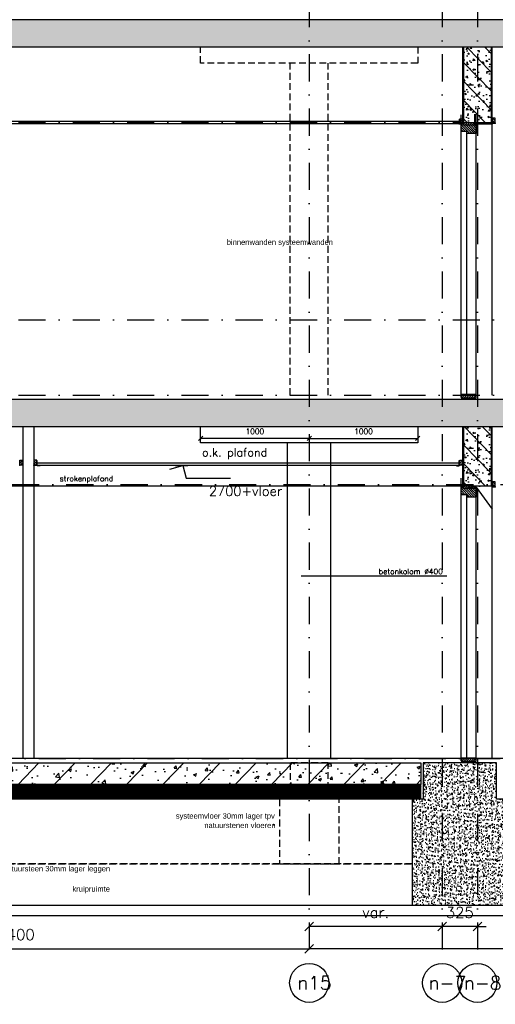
# Model space of a CAD drawing. Extents: x 0 to 317513, y 0 to 193913.
# Tile 81 of 105: x 228355 to 232737, y 148384 to 157459. Entities that reach past the tile are written whole.
import ezdxf
from ezdxf.enums import TextEntityAlignment as Align

# ---------------------------------------------------------------- set-up
doc = ezdxf.new("R2010")
doc.units = 0
doc.header["$LTSCALE"] = 20
doc.header["$MEASUREMENT"] = 0
doc.header["$PDSIZE"] = -1
for name, pattern in [('DASHDOT', [25, 12.5, -6.25, 0, -6.25]), ('DD1', [2.66667, 1.66667, -0.5, 0, -0.5]), ('HIDDEN', [9.375, 6.25, -3.125]), ('HIDDEN2', [4.6875, 3.125, -1.5625])]:
    doc.linetypes.add(name, pattern=pattern)
doc.layers.get('0').update_dxf_attribs({"linetype": 'CONTINUOUS'})
doc.layers.get('DEFPOINTS').update_dxf_attribs({"linetype": 'CONTINUOUS'})
for name, color, linetype in [('A--01A1_ACEER', 1, 'CONTINUOUS'), ('A--A23--_F--3-', 9, 'CONTINUOUS'), ('A--A25--_F--3-', 9, 'CONTINUOUS'), ('A--A31--_F--3-', 9, 'CONTINUOUS'), ('A--L$7A3-_STRAMIEN', 3, 'CONTINUOUS'), ('A--L13D2_VLOEREN', 2, 'CONTINUOUS'), ('A--L21--_F-23-', 4, 'CONTINUOUS'), ('A--L21D3_BUITENWAND', 3, 'CONTINUOUS'), ('A--L21DC1_BUITENWAND', 1, 'HIDDEN'), ('A--L23--', 7, 'CONTINUOUS'), ('A--L23--_F--3-', 7, 'CONTINUOUS'), ('A--L25--', 7, 'CONTINUOUS'), ('A--L25--_F-23-', 7, 'CONTINUOUS'), ('A--L28D1_KONSTRUKTIES', 1, 'CONTINUOUS'), ('A--L28DC1_KONSTRUKTIES', 1, 'HIDDEN2'), ('A--L31--', 2, 'CONTINUOUS'), ('A--L31--_F--3-', 7, 'CONTINUOUS'), ('A--L35--', 7, 'CONTINUOUS'), ('A--L35-D2-_PLAFONDS', 2, 'CONTINUOUS'), ('A--L35-D4-_PLAFONDS', 4, 'CONTINUOUS'), ('A--M$1A-_F123-', 1, 'CONTINUOUS'), ('A--M01A1_MAATVOERING', 1, 'CONTINUOUS'), ('A--M01B1_HOOGTE_MAATV', 1, 'CONTINUOUS'), ('A--T$1A-_F123_20', 1, 'CONTINUOUS'), ('A--T$7A-_STRAMIEN', 2, 'CONTINUOUS'), ('A--T01A-25_TEKST', 2, 'CONTINUOUS'), ('A--T01B2_HOOGTE_MAATV', 2, 'CONTINUOUS'), ('A--T01B3_HOOGTE_MAATV', 3, 'CONTINUOUS'), ('STRAMIEN', 8, 'DD1'), ('X--LR---_CP', 7, 'CONTINUOUS')]:
    doc.layers.add(name, color=color, linetype=linetype)
doc.styles.add('ALFA-0_25', font='ROMANS')
doc.styles.add('EB2', font='ARIAL.TTF')
doc.styles.add('HIEMSTRA', font='romans.shx')
doc.styles.add('HOOGTEXT', font='ROMANS.shx', dxfattribs={"height": 2.5})
doc.dimstyles.get("Standard").update_dxf_attribs({"dimscale": 40, "dimtxt": 2.5, "dimasz": 2, "dimexe": 0.3, "dimexo": 0.3, "dimgap": 2, "dimtad": 1, "dimdec": 0, "dimzin": 0, "dimdsep": 46, "dimtxsty": 'HIEMSTRA', "dimblk1": 'OBLIQUE', "dimblk2": 'OBLIQUE', "dimsah": 1, "dimcen": 0.09, "dimdle": 0.3, "dimclrd": 1, "dimclre": 1, "dimclrt": 3, "dimadec": 0, "dimazin": 0, "dimtfac": 1, "dimtdec": 4, "dimtix": 1, "dimtmove": 2, "dimatfit": 3, "dimldrblk": 'OBLIQUE', "dimfxl": 0, "dimtvp": 625, "dimtolj": 1, "dimtzin": 0, "dimarcsym": 0})

# ---------------------------------------------------------------- blocks, each defined once
blk = doc.blocks.new('*U838')
at = {"layer": 'A--L23--_F--3-', "color": 2, "linetype": 'Continuous'}
blk.add_lwpolyline([(0, 0), (0, -20), (-14792.3, -20), (-14792.3, 0)], dxfattribs=at)
blk = doc.blocks.new('Q020259-')
at = {"layer": 'A--A25--_F--3-'}
h = blk.add_hatch(dxfattribs=at)
h.set_pattern_fill('ALFALINE', color=256, scale=15, style=0, pattern_type=2)
h.set_pattern_definition([(45, (0, 0), (-10.6066, 10.6066), [])])
h.paths.add_polyline_path([(0, 0), (0, 46), (28, 46), (28, 0)])
at = {"layer": 'A--L25--_F-23-', "color": 2, "linetype": 'Continuous'}
blk.add_lwpolyline([(0, 0), (0, 46), (28, 46), (28, 0)], close=True, dxfattribs=at)
at = {"layer": 'X--LR---_CP'}
for p in [(0, 0), (0, 0), (28, 0)]:
    blk.add_point(p, dxfattribs=at)
blk = doc.blocks.new('_OBLIQUE')
at = {"color": 0, "linetype": 'ByBlock'}
blk.add_line((-0.5, -0.5), (0.5, 0.5), dxfattribs=at)
blk = doc.blocks.new('*D364')
at = {"layer": 'A--M$1A-_F123-', "color": 1, "lineweight": -2}
for p, q in [((231022.3, 148908.4), (231022.3, 148896.4)), ((236422.3, 148896.4), (231022.3, 148896.4)), ((236422.3, 148908.4), (236422.3, 148896.4))]:
    blk.add_line(p, q, dxfattribs=at)
at = {"layer": 'DEFPOINTS', "color": 0}
for p in [(231022.3, 148896.4), (231022.3, 148896.4), (236422.3, 148896.4)]:
    blk.add_point(p, dxfattribs=at)
at = {"layer": 'A--M$1A-_F123-', "color": 1, "lineweight": -2, "xscale": 80, "yscale": 80, "zscale": 80, "rotation": 180}
blk.add_blockref('_OBLIQUE', (231022.3, 148896.4), dxfattribs=at)
at = {"layer": 'A--M$1A-_F123-', "color": 1, "lineweight": -2, "xscale": 80, "yscale": 80, "zscale": 80}
blk.add_blockref('_OBLIQUE', (236422.3, 148896.4), dxfattribs=at)
at = {"layer": 'A--M$1A-_F123-', "color": 3, "insert": (233722.3, 149026.4), "char_height": 100, "attachment_point": 5, "style": 'HIEMSTRA'}
blk.add_mtext('\\A1;5400', dxfattribs=at)
blk = doc.blocks.new('*D485')
at = {"layer": 'A--M$1A-_F123-', "color": 1, "lineweight": -2}
for p, q in [((225622.3, 148908.4), (225622.3, 148896.4)), ((225622.3, 148896.4), (231022.3, 148896.4)), ((231022.3, 148908.4), (231022.3, 148896.4))]:
    blk.add_line(p, q, dxfattribs=at)
at = {"layer": 'DEFPOINTS', "color": 0}
for p in [(225622.3, 148896.4), (231022.3, 148896.4), (231022.3, 148896.4)]:
    blk.add_point(p, dxfattribs=at)
at = {"layer": 'A--M$1A-_F123-', "color": 1, "lineweight": -2, "xscale": 80, "yscale": 80, "zscale": 80, "rotation": 180}
blk.add_blockref('_OBLIQUE', (225622.3, 148896.4), dxfattribs=at)
at = {"layer": 'A--M$1A-_F123-', "color": 1, "lineweight": -2, "xscale": 80, "yscale": 80, "zscale": 80}
blk.add_blockref('_OBLIQUE', (231022.3, 148896.4), dxfattribs=at)
at = {"layer": 'A--M$1A-_F123-', "color": 3, "insert": (228322.3, 149026.4), "char_height": 100, "attachment_point": 5, "style": 'HIEMSTRA'}
blk.add_mtext('\\A1;5400', dxfattribs=at)
blk = doc.blocks.new('*D501')
at = {"layer": 'A--M$1A-_F123-', "color": 1, "lineweight": -2}
for p, q in [((231028.3, 153600.1), (230016.3, 153600.1)), ((230022.3, 153612.1), (230022.3, 153594.1)), ((231022.3, 153612.1), (231022.3, 153594.1))]:
    blk.add_line(p, q, dxfattribs=at)
at = {"layer": 'DEFPOINTS', "color": 0}
for p in [(230022.3, 153618.1), (230022.3, 153600.1), (231022.3, 153618.1)]:
    blk.add_point(p, dxfattribs=at)
at = {"layer": 'A--M$1A-_F123-', "color": 1, "lineweight": -2, "xscale": 40, "yscale": 40, "zscale": 40, "rotation": 180}
blk.add_blockref('_OBLIQUE', (230022.3, 153600.1), dxfattribs=at)
at = {"layer": 'A--M$1A-_F123-', "color": 1, "lineweight": -2, "xscale": 40, "yscale": 40, "zscale": 40}
blk.add_blockref('_OBLIQUE', (231022.3, 153600.1), dxfattribs=at)
at = {"layer": 'A--M$1A-_F123-', "color": 2, "insert": (230522.3, 153665.1), "char_height": 50, "attachment_point": 5, "style": 'HIEMSTRA'}
blk.add_mtext('\\A1;1000', dxfattribs=at)
blk = doc.blocks.new('*D502')
at = {"layer": 'A--M$1A-_F123-', "color": 1, "lineweight": -2}
for p, q in [((231016.3, 153600.1), (232028.3, 153600.1)), ((231022.3, 153612.1), (231022.3, 153594.1)), ((232022.3, 153612.1), (232022.3, 153594.1))]:
    blk.add_line(p, q, dxfattribs=at)
at = {"layer": 'DEFPOINTS', "color": 0}
for p in [(231022.3, 153618.1), (232022.3, 153618.1), (232022.3, 153600.1)]:
    blk.add_point(p, dxfattribs=at)
at = {"layer": 'A--M$1A-_F123-', "color": 1, "lineweight": -2, "xscale": 40, "yscale": 40, "zscale": 40, "rotation": 180}
blk.add_blockref('_OBLIQUE', (231022.3, 153600.1), dxfattribs=at)
at = {"layer": 'A--M$1A-_F123-', "color": 1, "lineweight": -2, "xscale": 40, "yscale": 40, "zscale": 40}
blk.add_blockref('_OBLIQUE', (232022.3, 153600.1), dxfattribs=at)
at = {"layer": 'A--M$1A-_F123-', "color": 2, "insert": (231522.3, 153665.1), "char_height": 50, "attachment_point": 5, "style": 'HIEMSTRA'}
blk.add_mtext('\\A1;1000', dxfattribs=at)
blk = doc.blocks.new('*D506')
at = {"layer": 'A--M$1A-_F123-', "color": 1, "lineweight": -2}
for p, q in [((231022.3, 149112.9), (231022.3, 149100.9)), ((232247.3, 149112.9), (232247.3, 149100.9)), ((232247.3, 149100.9), (231022.3, 149100.9))]:
    blk.add_line(p, q, dxfattribs=at)
at = {"layer": 'DEFPOINTS', "color": 0}
for p in [(231022.3, 149100.9), (231022.3, 149100.9), (232247.3, 149100.9)]:
    blk.add_point(p, dxfattribs=at)
at = {"layer": 'A--M$1A-_F123-', "color": 1, "lineweight": -2, "xscale": 80, "yscale": 80, "zscale": 80, "rotation": 180}
blk.add_blockref('_OBLIQUE', (231022.3, 149100.9), dxfattribs=at)
at = {"layer": 'A--M$1A-_F123-', "color": 1, "lineweight": -2, "xscale": 80, "yscale": 80, "zscale": 80}
blk.add_blockref('_OBLIQUE', (232247.3, 149100.9), dxfattribs=at)
at = {"layer": 'A--M$1A-_F123-', "color": 3, "insert": (231634.8, 149230.9), "char_height": 100, "attachment_point": 5, "style": 'HIEMSTRA'}
blk.add_mtext('\\A1;var.', dxfattribs=at)
blk = doc.blocks.new('*D511')
at = {"layer": 'A--M$1A-_F123-', "color": 1, "lineweight": -2}
for p, q in [((232247.3, 149112.9), (232247.3, 149100.9)), ((232572.3, 149112.9), (232572.3, 149100.9)), ((232247.3, 149100.9), (232167.3, 149100.9)), ((232572.3, 149100.9), (232247.3, 149100.9)), ((232572.3, 149100.9), (232652.3, 149100.9))]:
    blk.add_line(p, q, dxfattribs=at)
at = {"layer": 'DEFPOINTS', "color": 0}
for p in [(232247.3, 149100.9), (232247.3, 149100.9), (232572.3, 149100.9)]:
    blk.add_point(p, dxfattribs=at)
at = {"layer": 'A--M$1A-_F123-', "color": 1, "lineweight": -2, "xscale": 80, "yscale": 80, "zscale": 80}
blk.add_blockref('_OBLIQUE', (232247.3, 149100.9), dxfattribs=at)
at = {"layer": 'A--M$1A-_F123-', "color": 1, "lineweight": -2, "xscale": 80, "yscale": 80, "zscale": 80, "rotation": 180}
blk.add_blockref('_OBLIQUE', (232572.3, 149100.9), dxfattribs=at)
at = {"layer": 'A--M$1A-_F123-', "color": 3, "insert": (232409.8, 149230.9), "char_height": 100, "attachment_point": 5, "style": 'HIEMSTRA'}
blk.add_mtext('\\A1;325', dxfattribs=at)
blk = doc.blocks.new('HOOGTEP')
at = {"layer": 'A--M01A1_MAATVOERING'}
for p, q in [((0, 0), (0.62, 2.33)), ((0.62, 2.33), (8.79, 2.33)), ((-2.41, 0.65), (0, 0))]:
    blk.add_line(p, q, dxfattribs=at)
at = {"layer": 'A--M01B1_HOOGTE_MAATV'}
blk.add_line((-1.38, 0), (0.91, 0), dxfattribs=at)
at = {"layer": 'A--T01B2_HOOGTE_MAATV', "style": 'HOOGTEXT', "flags": 4}
blk.add_attdef('TEKST', (1.84, -0.67), '', height=1.5, dxfattribs=at)
at = {"layer": 'A--T01B3_HOOGTE_MAATV', "style": 'HOOGTEXT', "flags": 4}
blk.add_attdef('HOOGTE', (1.67, 3.82), '', height=1.75, dxfattribs=at)

msp = doc.modelspace()

# ---------------------------------------------------------------- hatches: boundary and pattern name
at = {"layer": 'A--A23--_F--3-'}
h = msp.add_hatch(dxfattribs=at)
h.set_pattern_fill('ALFABET', color=256, scale=20, angle=1, style=0, pattern_type=2)
h.set_pattern_definition([(46, (155667.74, 61703.42), (-86.32078, 83.359), []), (51, (155667.74, 61703.42), (143.64922, -10.04493), [15, -165]), (356, (155667.74, 61703.42), (-30.37155, 149.9312), [12, -132]), (101.4514, (155679.71, 61702.59), (113.27778, 139.88618), [12.74804, -140.22842]), (47.1842, (155667.04, 61743.42), (213.99344, -29.37358), [22.5, -247.5]), (97.6356, (155684.88, 61740.97), (183.50393, 198.05632), [19.12206, -210.3426]), (352.1842, (155667.04, 61743.42), (183.50378, 198.05647), [18, -198]), (22, (155687.21, 61733.77), (120.76856, -78.42802), [15, -165]), (327, (155687.21, 61733.77), (46.12453, 145.8572), [12, -132]), (72.4514, (155697.28, 61727.23), (166.89315, 67.42906), [12.74804, -140.22842]), (38.5, (155667.74, 61703.424), (1.26964, 66.611074), [0, -130.4, 0, -134, 0, -132.5]), (8.5, (155667.74, 61703.424), (51.229207, 79.788568), [0, -76.4, 0, -127.4, 0, -50.5]), (328.5, (155623.15, 61702.645), (106.826954, -2.64699), [0, -50, 0, -156, 0, -207]), (318.5, (155603.15, 61702.3), (116.270055, 22.05355), [0, -65, 0, -103.6, 0, -147]), (318.5, (155603.15, 61702.3), (116.270055, 22.05355), [0, -65, 0, -103.6, 0, -147])])
h.paths.add_polyline_path([(209240.2, 157209.3), (234483.3, 157209.3), (234483.2, 157459.3), (209240.2, 157459.3)])
h = msp.add_hatch(dxfattribs=at)
h.set_pattern_fill('ALFABET', color=256, scale=20, angle=1, style=0, pattern_type=2)
h.set_pattern_definition([(134, (397245.3, 61553.37), (86.320776, 83.359004), []), (129, (397245.3, 61553.37), (-143.64922, -10.04493), [15, -165]), (184, (397245.3, 61553.37), (30.37155, 149.9312), [12, -132]), (78.5486, (397233.33, 61552.53), (-113.27778, 139.88618), [12.74804, -140.22842]), (132.8158, (397246, 61593.36), (-213.99344, -29.37358), [22.5, -247.5]), (82.3644, (397228.17, 61590.91), (-183.50393, 198.05632), [19.12206, -210.3426]), (187.8158, (397246, 61593.36), (-183.50378, 198.05647), [18, -198]), (158, (397225.83, 61583.71), (-120.76856, -78.42802), [15, -165]), (213, (397225.83, 61583.71), (-46.12453, 145.85721), [12, -132]), (107.5486, (397215.76, 61577.18), (-166.89315, 67.42906), [12.74804, -140.22842]), (141.5, (397245.3, 61553.37), (-1.269641, 66.611074), [0, -130.4, 0, -134, 0, -132.5]), (171.5, (397245.3, 61553.37), (-51.229207, 79.788568), [0, -76.4, 0, -127.4, 0, -50.5]), (211.5, (397289.894, 61552.59), (-106.826954, -2.64699), [0, -50, 0, -156, 0, -207]), (221.5, (397309.89, 61552.24), (-116.270055, 22.053548), [0, -65, 0, -103.6, 0, -147]), (221.5, (397309.89, 61552.24), (-116.270055, 22.053548), [0, -65, 0, -103.6, 0, -147])])
h.paths.add_polyline_path([(232698, 156509.3), (232448, 156509.3), (232448, 157209.3), (232698, 157209.3)])
h = msp.add_hatch(dxfattribs=at)
h.set_pattern_fill('ALFABET', color=256, scale=20, angle=1, style=0, pattern_type=2)
h.set_pattern_definition([(46, (157742.79, 58203.42), (-86.32078, 83.359), []), (51, (157742.79, 58203.42), (143.64922, -10.04493), [15, -165]), (356, (157742.8, 58203.42), (-30.37155, 149.9312), [12, -132]), (101.4514, (157754.76, 58202.59), (113.27778, 139.88618), [12.74804, -140.22842]), (47.1842, (157742.1, 58243.42), (213.99344, -29.37358), [22.5, -247.5]), (97.6356, (157759.93, 58240.97), (183.50393, 198.05632), [19.12206, -210.3426]), (352.1842, (157742.1, 58243.42), (183.50378, 198.05647), [18, -198]), (22, (157762.27, 58233.77), (120.76856, -78.42802), [15, -165]), (327, (157762.27, 58233.77), (46.12453, 145.8572), [12, -132]), (72.4514, (157772.33, 58227.23), (166.89315, 67.42906), [12.74804, -140.22842]), (38.5, (157742.793, 58203.424), (1.26964, 66.611074), [0, -130.4, 0, -134, 0, -132.5]), (8.5, (157742.79, 58203.424), (51.229207, 79.788568), [0, -76.4, 0, -127.4, 0, -50.5]), (328.5, (157698.2, 58202.645), (106.826954, -2.64699), [0, -50, 0, -156, 0, -207]), (318.5, (157678.2, 58202.3), (116.270055, 22.05355), [0, -65, 0, -103.6, 0, -147]), (318.5, (157678.2, 58202.3), (116.270055, 22.05355), [0, -65, 0, -103.6, 0, -147])])
h.paths.add_polyline_path([(217087.3, 153709.3), (235170.5, 153709.3), (235170.5, 153959.3), (217087.3, 153959.3)])
h = msp.add_hatch(dxfattribs=at)
h.set_pattern_fill('ALFABET', color=256, scale=20, angle=1, style=0, pattern_type=2)
h.set_pattern_definition([(134, (397244.69, 58203.42), (86.320776, 83.359004), []), (129, (397244.69, 58203.42), (-143.64922, -10.04493), [15, -165]), (184, (397244.69, 58203.42), (30.37155, 149.9312), [12, -132]), (78.5486, (397232.72, 58202.59), (-113.27778, 139.88618), [12.74804, -140.22842]), (132.8158, (397245.38, 58243.42), (-213.99344, -29.37358), [22.5, -247.5]), (82.3644, (397227.55, 58240.97), (-183.50393, 198.05632), [19.12206, -210.3426]), (187.8158, (397245.38, 58243.42), (-183.50378, 198.05647), [18, -198]), (158, (397225.21, 58233.77), (-120.76856, -78.42802), [15, -165]), (213, (397225.21, 58233.77), (-46.12453, 145.85721), [12, -132]), (107.5486, (397215.15, 58227.23), (-166.89315, 67.42906), [12.74804, -140.22842]), (141.5, (397244.686, 58203.424), (-1.269641, 66.611074), [0, -130.4, 0, -134, 0, -132.5]), (171.5, (397244.686, 58203.424), (-51.229207, 79.788568), [0, -76.4, 0, -127.4, 0, -50.5]), (211.5, (397289.28, 58202.645), (-106.826954, -2.64699), [0, -50, 0, -156, 0, -207]), (221.5, (397309.28, 58202.3), (-116.270055, 22.053548), [0, -65, 0, -103.6, 0, -147]), (221.5, (397309.28, 58202.3), (-116.270055, 22.053548), [0, -65, 0, -103.6, 0, -147])])
h.paths.add_polyline_path([(232697.3, 153159.3), (232447.3, 153159.3), (232447.3, 153709.3), (232697.3, 153709.3)])
h = msp.add_hatch(dxfattribs=at)
h.set_pattern_fill('ALFABET', color=256, scale=40, angle=1, style=0, pattern_type=2)
h.set_pattern_definition([(46, (70901.5, 58203.42), (-172.64155, 166.718), []), (51, (70901.5, 58203.42), (287.29845, -20.08986), [30, -330]), (356, (70901.5, 58203.42), (-60.7431, 299.8624), [24, -264]), (101.4514, (70925.44, 58201.75), (226.55556, 279.77237), [25.49608, -280.45684]), (47.1842, (70900.1, 58283.4), (427.9869, -58.74715), [45, -495]), (97.6356, (70935.76, 58278.5), (367.0079, 396.11265), [38.2441, -420.6852]), (352.1842, (70900.1, 58283.4), (367.0076, 396.1129), [36, -396]), (22, (70940.44, 58264.11), (241.53712, -156.85604), [30, -330]), (327, (70940.44, 58264.1), (92.24906, 291.7144), [24, -264]), (72.4514, (70960.57, 58251.04), (333.7863, 134.8581), [25.49608, -280.45684]), (38.5, (70901.49, 58203.42), (2.53928, 133.22215), [0, -260.8, 0, -268, 0, -265]), (8.5, (70901.5, 58203.42), (102.45841, 159.57714), [0, -152.8, 0, -254.8, 0, -101]), (328.5, (70812.31, 58201.87), (213.65391, -5.29398), [0, -100, 0, -312, 0, -414]), (318.5, (70772.31, 58201.17), (232.54011, 44.1071), [0, -130, 0, -207.2, 0, -294]), (318.5, (70772.31, 58201.17), (232.54011, 44.1071), [0, -130, 0, -207.2, 0, -294])])
h.paths.add_polyline_path([(232052.3, 150409.3), (225817.3, 150409.3), (225817.3, 150609.3), (232052.3, 150609.3)])
h = msp.add_hatch(dxfattribs=at)
h.set_pattern_fill('AR-CONC', color=256, scale=10, style=0, pattern_type=2)
h.set_pattern_definition([(130, (405619.855, 58203.424), (-71.726018, -6.275213), [7.5, -82.5]), (185, (405619.855, 58203.424), (13.875133, 75.219213), [6, -66]), (79.5486, (405613.88, 58202.9), (-57.850938, 68.943954), [6.37402, -70.11421]), (133.8158, (405619.855, 58223.42), (-106.724105, -16.5519), [11.25, -123.75]), (83.3644, (405610.96, 58222.04), (-93.46627, 97.411787), [9.56103, -105.1713]), (188.8158, (405619.85, 58223.42), (-93.466195, 97.41186), [9, -99]), (159, (405609.855, 58218.424), (-59.690705, -40.261889), [7.5, -82.5]), (214, (405609.855, 58218.424), (-24.331533, 72.515005), [6, -66]), (108.5486, (405604.88, 58215.07), (-84.022263, 32.25305), [6.37402, -70.11421]), (142.5, (405619.855, 58203.424), (-1.2159855, 33.2893854), [0, -65.2, 0, -67, 0, -66.25]), (172.5, (405619.855, 58203.424), (-26.306954, 39.441171), [0, -38.2, 0, -63.7, 0, -25.25]), (212.5, (405642.155, 58203.424), (-53.3822436, -2.255487), [0, -25, 0, -78, 0, -103.5]), (222.5, (405652.155, 58203.424), (-58.318617, 10.010498), [0, -32.5, 0, -51.8, 0, -73.5])])
h.paths.add_polyline_path([(232747.3, 150609.3), (232072.3, 150609.3), (232072.3, 150274.3), (231972.3, 150274.3), (231972.3, 149299.3), (232847.3, 149299.3), (232847.3, 150274.3), (232747.3, 150274.3)])
h = msp.add_hatch(dxfattribs=at)
h.set_pattern_fill('ALFAKRS', color=256, scale=10, style=0, pattern_type=2)
h.set_pattern_definition([(135, (304053.387, 58203.424), (7.0710678, 7.0710678), []), (45, (304053.387, 58203.424), (7.0710678, -7.0710678), [])])
h.paths.add_polyline_path([(226717.5, 150277.3), (232052.3, 150277.3), (232052.3, 150409.3), (225817.3, 150409.3), (225817.3, 150289.3), (225897.3, 150289.3), (225897.3, 150277.3)])
at = {"layer": 'A--A25--_F--3-'}
h = msp.add_hatch(dxfattribs=at)
h.set_pattern_fill('ALFALINE', color=256, scale=15, angle=-90, style=0, pattern_type=2)
h.set_pattern_definition([(225, (232546.958, 156536.265), (-10.6066, 10.6066), [])])
h.paths.add_polyline_path([(232547, 156509.3), (232438, 156509.3), (232438, 156490.3), (232547, 156490.3)])
h = msp.add_hatch(dxfattribs=at)
h.set_pattern_fill('ALFALINE', color=256, scale=15, angle=-90, style=0, pattern_type=2)
h.set_pattern_definition([(225, (232546.343, 153186.322), (-10.6066, 10.6066), [])])
h.paths.add_polyline_path([(232546.3, 153159.3), (232437.3, 153159.3), (232437.3, 153140.3), (232546.3, 153140.3)])
at = {"layer": 'A--A31--_F--3-'}
h = msp.add_hatch(dxfattribs=at)
h.set_pattern_fill('ALFALINE', color=256, scale=15, style=0, pattern_type=2)
h.set_pattern_definition([(135, (232561.958, 156499.265), (10.6066, 10.6066), [])])
h.paths.add_polyline_path([(232425.1, 156430.3), (232423, 156432.4), (232423, 156490.3), (232423, 156499.3), (232438, 156499.3), (232438, 156490.3), (232547, 156490.3), (232547, 156499.3), (232562, 156499.3), (232562, 156426.3), (232562, 156410.3), (232561, 156409.3), (232475, 156409.3), (232474, 156410.3), (232474, 156418.3), (232474, 156429.6), (232473.3, 156430.3)])
h = msp.add_hatch(dxfattribs=at)
h.set_pattern_fill('ALFALINE', color=256, scale=15, style=0, pattern_type=2)
h.set_pattern_definition([(45, (200896.57, 155364.845), (-10.606602, 10.606602), [])])
h.paths.add_polyline_path([(232562, 153974.3), (232562, 154004.3), (232423, 154004.3), (232423, 153974.3)])
h = msp.add_hatch(dxfattribs=at)
h.set_pattern_fill('ALFALINE', color=256, scale=15, style=0, pattern_type=2)
h.set_pattern_definition([(135, (232561.343, 153149.322), (10.6066, 10.6066), [])])
h.paths.add_polyline_path([(232424.5, 153080.3), (232422.3, 153082.4), (232422.3, 153140.3), (232422.3, 153149.3), (232437.3, 153149.3), (232437.3, 153140.3), (232546.3, 153140.3), (232546.3, 153149.3), (232561.3, 153149.3), (232561.3, 153076.3), (232561.3, 153060.3), (232560.3, 153059.3), (232474.3, 153059.3), (232473.3, 153060.3), (232473.3, 153068.3), (232473.3, 153079.6), (232472.6, 153080.3)])
h = msp.add_hatch(dxfattribs=at)
h.set_pattern_fill('ALFALINE', color=256, scale=15, style=0, pattern_type=2)
h.set_pattern_definition([(45, (200895.956, 152014.901), (-10.606602, 10.606602), [])])
h.paths.add_polyline_path([(232561.3, 150624.3), (232561.3, 150654.3), (232422.3, 150654.3), (232422.3, 150624.3)])

# ---------------------------------------------------------------- linework, layer by layer
for p, q in [((232423, 156497.2), (232423, 156583.6)), ((232438, 156497.2), (232438, 156583.6)), ((232547, 156496.1), (232547, 156588)), ((232562, 156496.1), (232562, 156588)), ((232422.3, 153147.2), (232422.3, 153233.7)), ((232437.3, 153147.2), (232437.3, 153233.7))]:
    msp.add_line(p, q)
at = {"layer": 'A--01A1_ACEER'}
for p, q in [((232423, 153979.3), (232423, 156499.3)), ((232562, 153999.3), (232562, 156499.3)), ((232474, 153999.3), (232474, 156410.3)), ((223055.1, 153160.4), (232739.5, 153162.3)), ((232422.3, 150629.3), (232422.3, 153149.3)), ((232561.3, 150649.3), (232561.3, 153149.3)), ((232473.3, 150649.3), (232473.3, 153060.3))]:
    msp.add_line(p, q, dxfattribs=at)
at = {"layer": 'A--L$7A3-_STRAMIEN', "linetype": 'Continuous'}
for centre in [(231022.3, 148581.7), (232247.3, 148581.7), (232572.3, 148581.7)]:
    msp.add_ellipse(centre, major_axis=(127.3, 127.3), ratio=1, dxfattribs=at)
at = {"layer": 'A--L13D2_VLOEREN'}
for p, q in [((228933.3, 150649.3), (223216.3, 150649.3)), ((234672.3, 150649.3), (228615.4, 150649.3))]:
    msp.add_line(p, q, dxfattribs=at)
at = {"layer": 'A--L21--_F-23-', "linetype": 'Continuous'}
for points in [[(209240.2, 157209.3), (234483.3, 157209.3), (234483.2, 157459.3), (209240.2, 157459.3)], [(232698, 156509.3), (232448, 156509.3), (232448, 157209.3), (232698, 157209.3)], [(217087.3, 153709.3), (235170.5, 153709.3), (235170.5, 153959.3), (217087.3, 153959.3)], [(232697.3, 153159.3), (232447.3, 153159.3), (232447.3, 153709.3), (232697.3, 153709.3)], [(232052.3, 150409.3), (225817.3, 150409.3), (225817.3, 150609.3), (232052.3, 150609.3)], [(232747.3, 150609.3), (232072.3, 150609.3), (232072.3, 150274.3), (231972.3, 150274.3), (231972.3, 149299.3), (232847.3, 149299.3), (232847.3, 150274.3), (232747.3, 150274.3), (232747.3, 150609.3)]]:
    msp.add_lwpolyline(points, close=True, dxfattribs=at)
at = {"layer": 'A--L21D3_BUITENWAND'}
for p, q in [((228385.4, 153709.3), (228385.4, 150649.3)), ((228485.4, 153709.3), (228485.4, 150649.3))]:
    msp.add_line(p, q, dxfattribs=at)
at = {"layer": 'A--L21DC1_BUITENWAND', "linetype": 'Continuous'}
for p, q in [((232562, 156499.3), (232708, 156499.3)), ((232561.3, 153149.3), (232707.3, 152949.3))]:
    msp.add_line(p, q, dxfattribs=at)
for points in [[(232438, 156499.3), (232438, 157209.3)], [(232708, 153999.3), (232708, 157209.3)], [(232437.3, 153149.3), (232437.3, 153709.3)], [(232707.3, 150649.3), (232707.3, 153709.3)]]:
    msp.add_lwpolyline(points, dxfattribs=at)
at = {"layer": 'A--L23--'}
msp.add_lwpolyline([(226717.5, 150277.3), (232052.3, 150277.3), (232052.3, 150409.3), (225817.3, 150409.3), (225817.3, 150289.3), (225897.3, 150289.3), (225897.3, 150277.3)], close=True, dxfattribs=at)
at = {"layer": 'A--L25--_F-23-', "color": 2, "linetype": 'Continuous'}
for points in [[(232547, 156509.3), (232438, 156509.3), (232438, 156490.3), (232547, 156490.3)], [(232546.3, 153159.3), (232437.3, 153159.3), (232437.3, 153140.3), (232546.3, 153140.3)]]:
    msp.add_lwpolyline(points, close=True, dxfattribs=at)
at = {"layer": 'A--L28D1_KONSTRUKTIES'}
for p, q in [((230822.3, 150649.3), (230822.3, 153559.3)), ((231222.3, 150649.3), (231222.3, 153559.3))]:
    msp.add_line(p, q, dxfattribs=at)
msp.add_lwpolyline([(232022.3, 153709.3), (232022.3, 153559.3), (230022.3, 153559.3), (230022.3, 153709.3)], dxfattribs=at)
at = {"layer": 'A--L28DC1_KONSTRUKTIES'}
for p, q in [((230847.3, 153999.3), (230847.3, 157059.3)), ((231197.3, 153999.3), (231197.3, 157059.3)), ((225897.3, 150289.3), (232050.3, 150289.3)), ((231972.3, 149679.3), (169722.3, 149679.3)), ((216335.8, 149679.3), (231972.3, 149679.3))]:
    msp.add_line(p, q, dxfattribs=at)
msp.add_lwpolyline([(232022.3, 157209.3), (232022.3, 157059.3), (230022.3, 157059.3), (230022.3, 157209.3)], dxfattribs=at)
msp.add_lwpolyline([(231197.3, 150609.3), (230847.3, 150609.3), (230847.3, 150274.3), (230747.3, 150274.3), (230747.3, 149679.3), (231297.3, 149679.3), (231297.3, 150274.3), (231197.3, 150274.3), (231197.3, 150609.3)], close=True, dxfattribs=at)
at = {"layer": 'A--L31--'}
msp.add_lwpolyline([(226276.6, 149299.3), (238147.3, 149299.3), (238147.3, 149199.3), (226276.6, 149199.3)], dxfattribs=at)
at = {"layer": 'A--L31--_F--3-', "color": 2, "linetype": 'Continuous'}
for points in [[(232425.1, 156430.3), (232423, 156432.4), (232423, 156490.3), (232423, 156499.3), (232438, 156499.3), (232438, 156499.3), (232438, 156490.3), (232547, 156490.3), (232547, 156499.3), (232562, 156499.3), (232562, 156426.3), (232562, 156410.3), (232561, 156409.3), (232475, 156409.3), (232474, 156410.3), (232474, 156418.3), (232474, 156429.6), (232473.3, 156430.3)], [(232424.5, 153080.3), (232422.3, 153082.4), (232422.3, 153140.3), (232422.3, 153149.3), (232437.3, 153149.3), (232437.3, 153149.3), (232437.3, 153140.3), (232546.3, 153140.3), (232546.3, 153149.3), (232561.3, 153149.3), (232561.3, 153076.3), (232561.3, 153060.3), (232560.3, 153059.3), (232474.3, 153059.3), (232473.3, 153060.3), (232473.3, 153068.3), (232473.3, 153079.6), (232472.6, 153080.3)]]:
    msp.add_lwpolyline(points, close=True, dxfattribs=at)
at = {"layer": 'A--L35--', "color": 2, "linetype": 'Continuous'}
for points in [[(232562, 153974.3), (232562, 154004.3), (232423, 154004.3), (232423, 153974.3)], [(232561.3, 150624.3), (232561.3, 150654.3), (232422.3, 150654.3), (232422.3, 150624.3)]]:
    msp.add_lwpolyline(points, close=True, dxfattribs=at)
at = {"layer": 'A--L35-D2-_PLAFONDS'}
for points in [[(223024.1, 156524.3), (232401.5, 156524.3), (232401.5, 156499.3), (223024.1, 156499.3)], [(228517.6, 153374.5), (232405.1, 153374.5)], [(232405.1, 153349.5), (228517.6, 153349.5)]]:
    msp.add_lwpolyline(points, dxfattribs=at)
at = {"layer": 'A--L35-D4-_PLAFONDS'}
for p, q in [((232405.7, 156493.8), (232405.7, 156543.8)), ((228517.4, 153347.3), (228517.4, 153397.3)), ((232405.1, 153347.3), (232405.1, 153397.3)), ((228542.4, 153347.3), (228517.4, 153347.3)), ((232380.1, 153347.3), (232405.1, 153347.3))]:
    msp.add_line(p, q, dxfattribs=at)
at = {"layer": 'A--T01A-25_TEKST'}
msp.add_line((232289.6, 152329.9), (230947.2, 152329.9), dxfattribs=at)
at = {"layer": 'STRAMIEN', "linetype": 'DASHDOT'}
for p, q in [((231022.3, 168142.5), (231022.3, 148770)), ((232247.3, 168142.5), (232247.3, 148770)), ((232572.3, 168142.5), (232572.3, 148770)), ((150828.6, 156511.3), (241970.6, 156511.3)), ((150828.6, 154692.5), (241970.6, 154692.5)), ((150828.6, 153999.3), (241970.6, 153999.3)), ((170273.1, 153174.3), (241970.6, 153174.3)), ((165019, 150649.3), (241970.6, 150649.3)), ((208052.5, 149299.3), (241970.6, 149299.3))]:
    msp.add_line(p, q, dxfattribs=at)
at = {"layer": 'X--LR---_CP'}
for p in [(232547, 156490.3), (232707.9, 156499.3), (232707.9, 156499.3), (232707.9, 156499.3), (232546.3, 153140.3), (232707.3, 153149.3), (232707.3, 153149.3), (232707.3, 153149.3), (230695.2, 150037.3)]:
    msp.add_point(p, dxfattribs=at)

# ---------------------------------------------------------------- block references
ref = msp.add_blockref('HOOGTEP', (229857.5, 153349.5), dxfattribs=dict(xscale=-50, yscale=50, zscale=50, rotation=180))
ref.add_attrib('TEKST', 'o.k. plafond', (230034.7, 153433.6), dxfattribs={"layer": 'A--T01B2_HOOGTE_MAATV', "height": 75, "style": 'HOOGTEXT', "flags": 4})
ref.add_attrib('HOOGTE', '2700+vloer', (230098.4, 153071.1), dxfattribs={"layer": 'A--T01B3_HOOGTE_MAATV', "height": 87.5, "style": 'HOOGTEXT', "flags": 4})
at = {"layer": 'A--L23--', "color": 2, "linetype": 'Continuous'}
msp.add_blockref('*U838', (235129.6, 153979.3), dxfattribs=at)
at = {"layer": 'A--L25--', "xscale": -1}
for p in [(232735.9, 156504.3), (232736, 156504.3), (228513.4, 153354.3), (228513.4, 153354.3), (232735.3, 153154.3), (232735.3, 153154.3)]:
    msp.add_blockref('Q020259-', p, dxfattribs=at)
at = {"layer": 'A--L25--'}
for p in [(232410, 156500.8), (228357.4, 153354.3), (228357.4, 153354.3), (232409.3, 153354.3), (232409.3, 153354.3)]:
    msp.add_blockref('Q020259-', p, dxfattribs=at)

# ---------------------------------------------------------------- texts
at = {"layer": 'A--T$1A-_F123_20', "style": 'EB2'}
for s, p in [('binnenwanden systeemwanden', (230262.7, 155384.1)), ('systeemvloer 30mm lager tpv ', (229793.6, 150095.3)), ('natuurstenen vloeren', (230056, 150008.8)), ('bagane grondvloer tpv natuursteen 30mm lager leggen  ', (227488, 149609.5)), ('kruipruimte', (228841.5, 149422.7))]:
    msp.add_text(s, height=50, dxfattribs=at).set_placement(p)
at = {"layer": 'A--T$7A-_STRAMIEN', "style": 'ALFA-0_25'}
for s, p in [('n15', (231070, 148581.7)), ('n-7', (232295, 148581.7)), ('n-8', (232620, 148581.7))]:
    msp.add_text(s, height=125, dxfattribs=at).set_placement(p, align=Align.MIDDLE_CENTER)
at = {"layer": 'A--T01A-25_TEKST', "style": 'HIEMSTRA'}
for s, p in [('strokenplafond', (228723.9, 153204.4)), ('betonkolom %%C400', (231662.8, 152348.4))]:
    msp.add_text(s, height=50, dxfattribs=at).set_placement(p)

# ---------------------------------------------------------------- dimensions: what is measured, and where the dimension line sits
at = {"layer": 'A--M$1A-_F123-'}
for base, p1, p2, override, picture, middle in [((230022.3, 153600.1), (231022.3, 153618.1), (230022.3, 153618.1), {"dimscale": 20, "dimclrt": 2}, '*D501', (230522.3, 153665.1)), ((232022.3, 153600.1), (231022.3, 153618.1), (232022.3, 153618.1), {"dimscale": 20, "dimclrt": 2}, '*D502', (231522.3, 153665.1)), ((232247.3, 149100.9), (232572.3, 149100.9), (232247.3, 149100.9), {"dimexe": 0, "dimcen": 0, "dimdle": 0, "dimtfac": 0.75, "dimtvp": 1.5}, '*D511', (232409.8, 149230.9)), ((231022.3, 148896.4), (225622.3, 148896.4), (231022.3, 148896.4), {"dimexe": 0, "dimcen": 0, "dimdle": 0, "dimtfac": 0.75, "dimtvp": 1.5}, '*D485', (228322.3, 149026.4)), ((231022.3, 148896.4), (236422.3, 148896.4), (231022.3, 148896.4), {"dimexe": 0, "dimcen": 0, "dimdle": 0, "dimtfac": 0.75, "dimtvp": 1.5}, '*D364', (233722.3, 149026.4))]:
    dim = msp.add_linear_dim(base=base, p1=p1, p2=p2, dimstyle='Standard', override=override, dxfattribs=at)
    dim.commit()
    dim.dimension.update_dxf_attribs({"geometry": picture, "text_midpoint": middle})
dim = msp.add_linear_dim(base=(231022.3, 149100.9), p1=(232247.3, 149100.9), p2=(231022.3, 149100.9), text='var.', dimstyle='Standard', override={"dimexe": 0, "dimcen": 0, "dimdle": 0, "dimtfac": 0.75, "dimtvp": 1.5}, dxfattribs=at)
dim.commit()
dim.dimension.update_dxf_attribs({"geometry": '*D506', "text_midpoint": (231634.8, 149230.9)})

doc.saveas('drawing.dxf')
